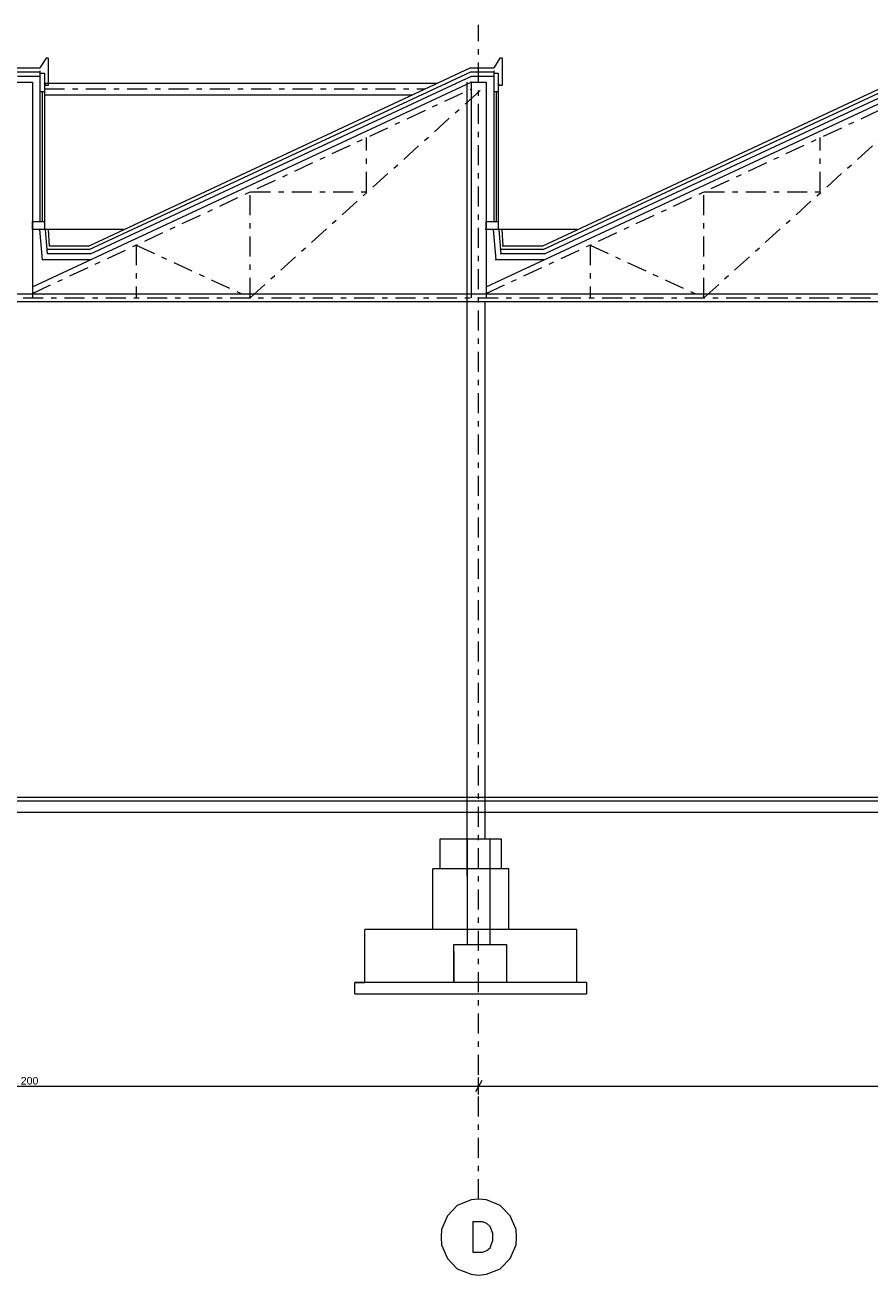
# Model space of a CAD drawing. Extents: x -382579 to -312317, y -24343 to 13401.
# Tile 5 of 9: x -350431 to -339259, y -5416 to 11111. Entities that reach past the tile are written whole.
import ezdxf

# ---------------------------------------------------------------- set-up
doc = ezdxf.new("R2010")
doc.units = 0
doc.header["$MEASUREMENT"] = 0
doc.linetypes.add('Przerywana podwójnie', pattern=[546.805537, 264.583325, -105.833328, 70.555556, -105.833328])
for name, color, linetype, lineweight in [('2D - Ogólne_Nr_Pióra__5', 5, 'Continuous', 18), ('OSIE_Nr_Pióra__7', 7, 'Continuous', 18), ('WYMIARY_Nr_Pióra__4', 4, 'Continuous', 18), ('WYMIARY_Nr_Pióra__5', 5, 'Continuous', 18)]:
    doc.layers.add(name, color=color, linetype=linetype, lineweight=lineweight)
doc.layers.add('WYMIARY', color=7, linetype='Continuous')
doc.styles.add('GENERATED_STYLE_1', font='arial.ttf')
doc.styles.add('GENERATED_STYLE_2', font='txt')
doc.dimstyles.new('GENERATED_STYLE__1', dxfattribs={"dimtxt": 100, "dimasz": 114, "dimexe": 0.18, "dimexo": 0, "dimgap": 0.09, "dimtad": 1, "dimtih": 1, "dimtoh": 1, "dimdec": 0, "dimlfac": 0.1, "dimzin": 0, "dimdsep": 46, "dimtxsty": 'GENERATED_STYLE_2', "dimblk": 'ARROWHEAD_2', "dimblk1": 'ARROWHEAD_2', "dimblk2": 'ARROWHEAD_2', "dimcen": 0.09, "dimclrd": 256, "dimclre": 256, "dimclrt": 256, "dimazin": 0, "dimtfac": 1, "dimtdec": 4, "dimtmove": 0, "dimatfit": 3, "dimfxl": 1, "dimtolj": 1, "dimtzin": 0, "dimarcsym": 0})

# ---------------------------------------------------------------- blocks, each defined once
blk = doc.blocks.new('*D62')
at = {"layer": 'WYMIARY_Nr_Pióra__4', "linetype": 'Continuous', "transparency": 16777216}
for p, q in [((-356434, -3031), (-356434, -2806)), ((-368390, -2843), (-368477, -2993)), ((-368434, -2918), (-356434, -2918)), ((-356390, -2843), (-356477, -2993)), ((-356434, -2918), (-344434, -2918))]:
    blk.add_line(p, q, dxfattribs=at)
at = {"layer": 'WYMIARY_Nr_Pióra__5', "transparency": 16777216, "insert": (-362604, -2798), "char_height": 100, "attachment_point": 1, "style": 'GENERATED_STYLE_1'}
blk.add_mtext('{1\xa0200}', dxfattribs=at)
blk = doc.blocks.new('ARROWHEAD_2')
at = {"linetype": 'Continuous'}
for p, q in [((0, 0), (-1, 0)), ((-0.38, -0.66), (0.38, 0.66))]:
    blk.add_line(p, q, dxfattribs=at)
blk = doc.blocks.new('*D63')
at = {"layer": 'WYMIARY_Nr_Pióra__4', "linetype": 'Continuous', "transparency": 16777216}
for p, q in [((-344434, -3031), (-344434, -2806)), ((-356390, -2843), (-356477, -2993)), ((-356434, -2918), (-344434, -2918)), ((-344390, -2843), (-344477, -2993)), ((-344434, -2918), (-332434, -2918))]:
    blk.add_line(p, q, dxfattribs=at)
at = {"layer": 'WYMIARY_Nr_Pióra__5', "transparency": 16777216, "insert": (-350604, -2798), "char_height": 100, "attachment_point": 1, "style": 'GENERATED_STYLE_1'}
blk.add_mtext('{1\xa0200}', dxfattribs=at)
blk = doc.blocks.new('*D64')
at = {"layer": 'WYMIARY_Nr_Pióra__4', "linetype": 'Continuous', "transparency": 16777216}
for p, q in [((-332434, -3031), (-332434, -2806)), ((-344390, -2843), (-344477, -2993)), ((-344434, -2918), (-332434, -2918)), ((-332390, -2843), (-332477, -2993)), ((-332434, -2918), (-320433, -2918))]:
    blk.add_line(p, q, dxfattribs=at)
at = {"layer": 'WYMIARY_Nr_Pióra__5', "transparency": 16777216, "insert": (-338604, -2798), "char_height": 100, "attachment_point": 1, "style": 'GENERATED_STYLE_1'}
blk.add_mtext('{1\xa0200}', dxfattribs=at)
blk = doc.blocks.new('*D65')
at = {"layer": 'WYMIARY_Nr_Pióra__4', "linetype": 'Continuous', "transparency": 16777216}
for p, q in [((-320433, -3031), (-320433, -2806)), ((-332390, -2843), (-332477, -2993)), ((-332434, -2918), (-320433, -2918)), ((-320477, -2993), (-320390, -2843)), ((-320433, -2918), (-320360, -2918))]:
    blk.add_line(p, q, dxfattribs=at)
at = {"layer": 'WYMIARY_Nr_Pióra__5', "transparency": 16777216, "insert": (-326604, -2798), "char_height": 100, "attachment_point": 1, "style": 'GENERATED_STYLE_1'}
blk.add_mtext('{1\xa0200}', dxfattribs=at)

msp = doc.modelspace()

# ---------------------------------------------------------------- linework, layer by layer
at = {"layer": '2D - Ogólne_Nr_Pióra__5', "linetype": 'Przerywana podwójnie'}
for p, q in [((-344433.5, -4412.2), (-344433.5, 11110.8)), ((-350333.5, 7561.4), (-344533.5, 10266)), ((-350173.5, 10266), (-345138.9, 10266)), ((-347456.4, 7504.8), (-344332.4, 10317.7)), ((-344333.5, 7561.4), (-338533.5, 10266)), ((-341456.4, 7504.8), (-338533.5, 10136.6)), ((-345916.2, 8906.2), (-345916.2, 9621.2)), ((-339916.2, 8906.2), (-339916.2, 9621.2)), ((-347456.4, 7504.8), (-347456.4, 8906.2)), ((-347449.7, 8906.2), (-345916.2, 8906.2)), ((-341456.4, 7504.8), (-341456.4, 8906.2)), ((-341449.7, 8906.2), (-339916.2, 8906.2)), ((-348960.7, 8201.5), (-348960.7, 7504.8)), ((-348960.7, 8201.5), (-347456.4, 7504.8)), ((-342960.7, 8201.5), (-342960.7, 7504.8)), ((-342960.7, 8201.5), (-341456.4, 7504.8)), ((-380528.9, 7504.8), (-319993.2, 7504.8))]:
    msp.add_line(p, q, dxfattribs=at)
at = {"layer": '2D - Ogólne_Nr_Pióra__5', "linetype": 'Continuous'}
for p, q in [((-350153.5, 10673.2), (-350233.5, 10543.2)), ((-350123.5, 10673.2), (-350153.5, 10673.2)), ((-350123.5, 10673.2), (-350123.5, 10313.2)), ((-344153.5, 10673.2), (-344233.5, 10543.2)), ((-344123.5, 10673.2), (-344153.5, 10673.2)), ((-344123.5, 10673.2), (-344123.5, 10313.2)), ((-350544.5, 10543.2), (-350233.5, 10543.2)), ((-350537.9, 10493.2), (-350233.5, 10493.2)), ((-350529.1, 10433.2), (-350233.5, 10433.2)), ((-350233.5, 10503.2), (-350233.5, 8514.8)), ((-350233.5, 10473.2), (-350173.5, 10473.2)), ((-350233.5, 10473.2), (-350173.5, 10473.2)), ((-350173.5, 10473.2), (-350173.5, 8404.8)), ((-349593.5, 8188.8), (-344544.5, 10543.2)), ((-349582.4, 8140.9), (-344537.9, 10493.2)), ((-349565, 8084.9), (-344529.1, 10433.2)), ((-344544.5, 10543.2), (-344233.5, 10543.2)), ((-344537.9, 10493.2), (-344233.5, 10493.2)), ((-344529.1, 10433.2), (-344233.5, 10433.2)), ((-344233.5, 10503.2), (-344233.5, 8514.8)), ((-344233.5, 10473.2), (-344173.5, 10473.2)), ((-344233.5, 10473.2), (-344173.5, 10473.2)), ((-344173.5, 10473.2), (-344173.5, 8404.8)), ((-343593.5, 8188.8), (-338544.5, 10543.2)), ((-343582.4, 8140.9), (-338537.9, 10493.2)), ((-343565, 8084.9), (-338529.1, 10433.2)), ((-350533.5, 10353.9), (-350333.5, 10353.9)), ((-350333.5, 10353.9), (-350333.5, 7504.8)), ((-350333.5, 7649.3), (-344533.5, 10353.9)), ((-350153.5, 10312.5), (-350173.5, 10342.7)), ((-350173.5, 10340.2), (-344979.9, 10340.2)), ((-350119.3, 10312.5), (-350153.5, 10312.5)), ((-344583.5, -141.5), (-344583.5, 10353.9)), ((-344533.5, 10353.9), (-344333.5, 10353.9)), ((-344533.5, 10353.9), (-344533.5, 7504.8)), ((-344333.5, 7649.3), (-338533.5, 10353.9)), ((-344333.5, 10353.9), (-344333.5, 7504.8)), ((-344153.5, 10312.5), (-344173.5, 10342.7)), ((-344119.3, 10312.5), (-344153.5, 10312.5)), ((-350233.5, 10233.2), (-350173.5, 10233.2)), ((-350233.5, 10233.2), (-350173.5, 10233.2)), ((-350203.5, 10233.2), (-350203.5, 8514.8)), ((-350173.5, 10186), (-345310.5, 10186)), ((-344233.5, 10233.2), (-344173.5, 10233.2)), ((-344233.5, 10233.2), (-344173.5, 10233.2)), ((-344203.5, 10233.2), (-344203.5, 8514.8)), ((-350333.5, 8404.8), (-350333.5, 8514.8)), ((-350333.5, 8514.8), (-350173.5, 8514.8)), ((-344333.5, 8404.8), (-344333.5, 8514.8)), ((-344333.5, 8514.8), (-344173.5, 8514.8)), ((-349130.3, 8404.8), (-350333.5, 8404.8)), ((-349344.8, 8404.8), (-350333.5, 8404.8)), ((-350199.9, 8005), (-350236.6, 8404.8)), ((-350135.3, 8084.9), (-350162.2, 8404.8)), ((-350107.8, 8188.8), (-350122, 8404.8)), ((-343130.3, 8404.8), (-344347.4, 8404.8)), ((-344199.9, 8005), (-344236.6, 8404.8)), ((-344135.3, 8084.9), (-344162.2, 8404.8)), ((-344107.8, 8188.8), (-344122, 8404.8)), ((-349582.4, 8140.9), (-350139.7, 8140.9)), ((-349593.5, 8188.8), (-350107.8, 8188.8)), ((-343582.4, 8140.9), (-344153.6, 8140.9)), ((-343593.5, 8188.8), (-344121.7, 8188.8)), ((-349570.6, 8005), (-350199.9, 8005)), ((-349565, 8084.9), (-350135.3, 8084.9)), ((-343570.6, 8005), (-344213.8, 8005)), ((-343565, 8084.9), (-344149.2, 8084.9)), ((-380278.9, 7554.8), (-320143.2, 7554.8)), ((-380278.9, 7454.8), (-320293.2, 7454.8)), ((-344347.4, 352), (-344347.4, 7445.8)), ((-319863.2, 898.2), (-380468.9, 898.2)), ((-320163.2, 848.2), (-380468.9, 848.2)), ((-320163.2, 698.2), (-380468.9, 698.2)), ((-344940.5, -48), (-344940.5, 352)), ((-344940.5, 352), (-344583.5, 352)), ((-344940.5, 352), (-344136.5, 352)), ((-344583.5, 352), (-344583.5, -1048)), ((-344283.5, 352), (-344283.5, -1048)), ((-344136.5, 352), (-344136.5, -48)), ((-345040.5, -848), (-345040.5, -48)), ((-344036.5, -48), (-345040.5, -48)), ((-344036.5, -48), (-344136.5, -48)), ((-344036.5, -848), (-344036.5, -48)), ((-345940, -1548), (-345940, -848)), ((-343137, -848), (-345940, -848)), ((-343137, -1548), (-343137, -848)), ((-344763.5, -1548), (-344763.5, -1048)), ((-344763.5, -1048), (-344463.5, -1048)), ((-344763.5, -1137.4), (-344763.5, -1548)), ((-344463.5, -1048), (-344063.5, -1048)), ((-344063.5, -1048), (-344063.5, -1548)), ((-346070, -1698), (-346070, -1548)), ((-346070, -1548), (-345940, -1548)), ((-343007, -1548), (-346070, -1548)), ((-344063.5, -1548), (-344763.5, -1548)), ((-343007, -1548), (-343137, -1548)), ((-343007, -1548), (-343007, -1698)), ((-346070, -1698), (-343007, -1698))]:
    msp.add_line(p, q, dxfattribs=at)
msp.add_point((-344533.5, 10353.9), dxfattribs=at)
at = {"layer": 'OSIE_Nr_Pióra__7', "linetype": 'Continuous', "flags": 128}
for points in [[(-344930, -4914.3), (-344925, -5018.7), (-344846.5, -5196.5), (-344715.7, -5332.6), (-344532.8, -5405.8), (-344433.5, -5416.2), (-344328.9, -5405.8), (-344151, -5332.6), (-344015.2, -5196.5), (-343936.7, -5018.7), (-343931.4, -4914.3), (-343936.7, -4815), (-344015.2, -4631.8), (-344151, -4496.1), (-344328.9, -4422.8), (-344433.5, -4412.2), (-344532.8, -4422.8), (-344715.7, -4496.1), (-344846.5, -4631.8), (-344925, -4815)], [(-344511.8, -5112.9), (-344381, -5112.9), (-344323.5, -5091.9), (-344281.7, -5055.4), (-344266, -5018.7), (-344245.3, -4961.2), (-344245.3, -4867.2), (-344266, -4809.7), (-344281.7, -4772.9), (-344323.5, -4736.5), (-344381, -4715.4), (-344511.8, -4715.4)]]:
    msp.add_lwpolyline(points, close=True, dxfattribs=at)

# ---------------------------------------------------------------- dimensions: what is measured, and where the dimension line sits
at = {"layer": 'WYMIARY', "linetype": 'Continuous'}
for p1, p2, picture, middle in [((-368433.5, -4412.2), (-356433.5, -4412.2), '*D62', (-362433.1, -2848.4)), ((-356433.5, -4412.2), (-344433.5, -4412.2), '*D63', (-350433.1, -2848.4)), ((-344433.5, -4412.2), (-332433.5, -4412.2), '*D64', (-338433.1, -2848.4)), ((-332433.5, -4412.2), (-320433.2, -4412.2), '*D65', (-326432.9, -2848.4))]:
    dim = msp.add_linear_dim(base=(-380428.9, -2918.4), p1=p1, p2=p2, dimstyle='GENERATED_STYLE__1', dxfattribs=at)
    dim.commit()
    dim.dimension.update_dxf_attribs({"geometry": picture, "text_midpoint": middle})

doc.saveas('drawing.dxf')
